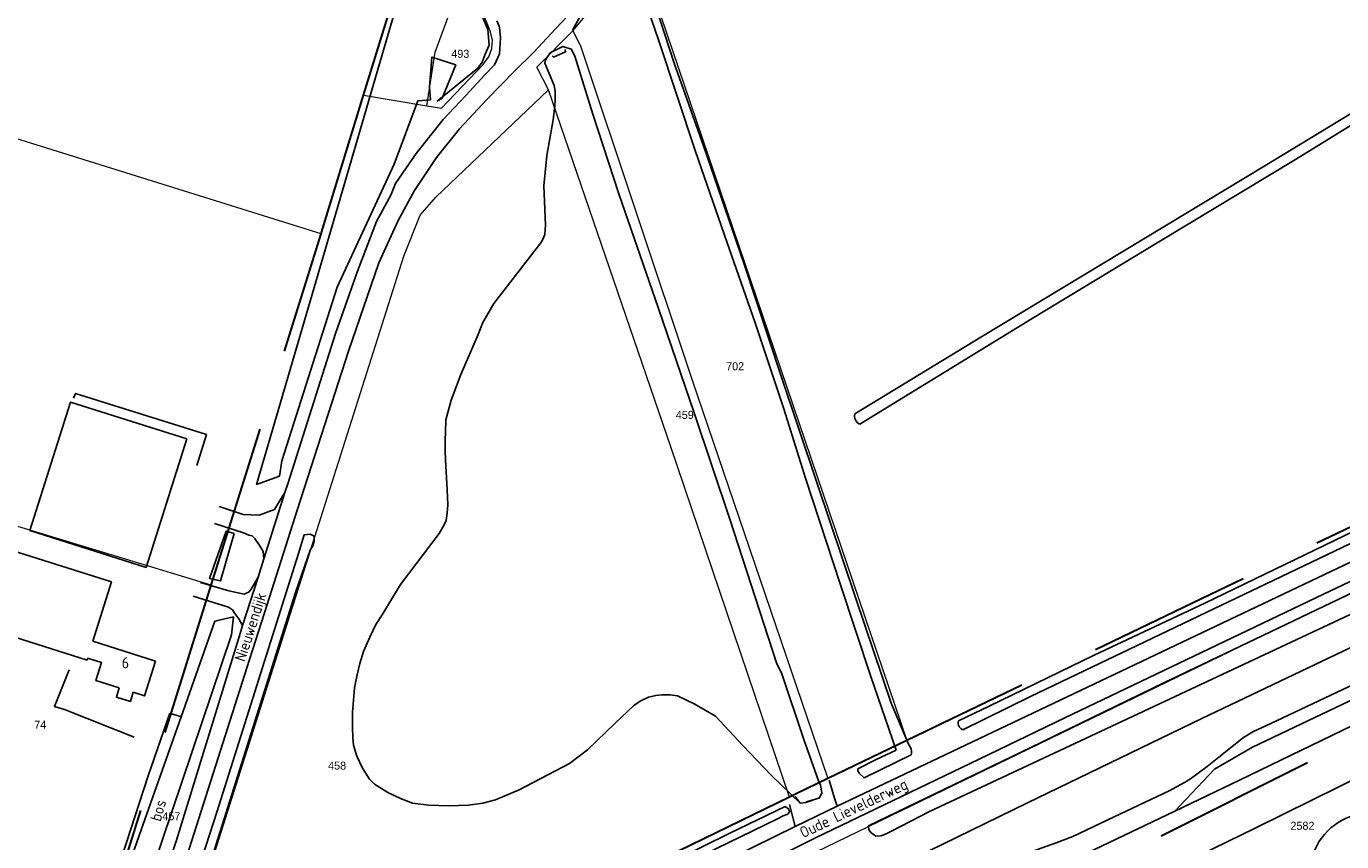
# Model space of a CAD drawing. Header units: metres. Extents: x 233829 to 239427, y 444283 to 448222.
# Tile 110 of 171: x 236512 to 236806, y 446150 to 446332. Entities that reach past the tile are written whole.
import ezdxf
from ezdxf.enums import TextEntityAlignment as Align

# ---------------------------------------------------------------- set-up
doc = ezdxf.new("R2010")
doc.units = ezdxf.units.M
doc.header["$MEASUREMENT"] = 0
doc.linetypes.add('DGN3', pattern=[54.868356, 36.578904, -18.289452])
for name, color, linetype in [('CULTUURAANDUIDING', 253, 'Continuous'), ('DAKRAND', 4, 'Continuous'), ('DAKRAND-BYG', 4, 'Continuous'), ('Goud-kadastrale grenzen', 13, 'Continuous'), ('HEG', 253, 'Continuous'), ('HOOFDGEBOUW', 4, 'Continuous'), ('HOUTWAL', 253, 'Continuous'), ('HUISNUMMER', 253, 'Continuous'), ('INSTEEKSLOOT', 153, 'Continuous'), ('KANTVERH', 253, 'Continuous'), ('KUNSTWERK', 253, 'Continuous'), ('OVERIGEAFSCH', 253, 'Continuous'), ('OVLIJNOBJ', 253, 'Continuous'), ('RASTER', 253, 'Continuous'), ('STRAATNAAM', 253, 'Continuous')]:
    doc.layers.add(name, color=color, linetype=linetype)
for name, color, linetype, lineweight in [('G01 kadestrale perceelsgrens', 73, 'Continuous', 0), ('G02 kadestrale sectiegrens', 73, 'DGN3', 30), ('Z01 perceelnummer', 73, 'Continuous', 13)]:
    doc.layers.add(name, color=color, linetype=linetype, lineweight=lineweight)
doc.styles.get("Standard").update_dxf_attribs({"font": 'iso.shx'})
doc.styles.add('Styledgn001', font='dgn001.shx')

# ---------------------------------------------------------------- blocks, each defined once
blk = doc.blocks.new('A$C1532452F')
at = {"layer": 'G01 kadestrale perceelsgrens'}
for p, q in [((236649.418, 446347.234), (236708.716, 446172.488)), ((236587.334, 446316.736), (236601.501, 446314.374)), ((236601.501, 446314.374), (236604.766, 446313.83))]:
    blk.add_line(p, q, dxfattribs=at)
at = {"layer": 'G01 kadestrale perceelsgrens', "flags": 128}
for points in [[(236577.832, 446285.751), (236415.411, 446336.499), (236417.6, 446342.071)], [(236601.501, 446314.374), (236603.339, 446326.379), (236610.115, 446344.846)], [(236634.108, 446331.13), (236640.826, 446339.257), (236646.149, 446344.199)], [(236604.766, 446313.83), (236614.051, 446323.643), (236614.373, 446324.08), (236615.282, 446325.313), (236615.975, 446327.169), (236616.158, 446329.077), (236615.706, 446330.941), (236613.709, 446335.907)], [(236628.66, 446317.967), (236626.023, 446323.029), (236634.108, 446331.13)], [(236634.108, 446331.13), (236635.645, 446328.114), (236635.683, 446327.999), (236660.718, 446253.046), (236691.068, 446163.99)], [(236535.093, 446087.575), (236596.323, 446280.736), (236599.944, 446289.964), (236603.48, 446293.992), (236628.66, 446317.967)], [(236682.467, 446159.839), (236655.962, 446238.175), (236628.66, 446317.967)], [(236553.304, 446207.192), (236498.466, 446223.83), (236473.931, 446140.653), (236489.96, 446134.911)], [(236389.621, 446000), (236394.594, 446002.56), (236417.433, 446014.369), (236479.709, 446044.945), (236535.146, 446072.132), (236671.665, 446139.442), (236797.763, 446200.557), (236838.356, 446219.946)]]:
    blk.add_lwpolyline(points, dxfattribs=at)
at = {"layer": 'G02 kadestrale sectiegrens'}
for p, q in [((236587.334, 446316.736), (236601.604, 446362.844)), ((236553.304, 446207.192), (236577.832, 446285.751)), ((236526.671, 446121.889), (236553.304, 446207.192)), ((236716.432, 446126.569), (236851.782, 446194.456)), ((236708.716, 446172.488), (236691.068, 446163.99))]:
    blk.add_line(p, q, dxfattribs=at)
at = {"layer": 'G02 kadestrale sectiegrens', "flags": 128}
for points in [[(236577.832, 446285.751), (236577.924, 446286.047), (236587.334, 446316.736)], [(236833.297, 446232.401), (236774.558, 446204.197), (236708.716, 446172.488)], [(236691.068, 446163.99), (236683.97, 446160.572), (236682.467, 446159.839)], [(236682.467, 446159.839), (236597.778, 446118.54), (236535.093, 446087.575)]]:
    blk.add_lwpolyline(points, dxfattribs=at)
at = {"layer": 'Z01 perceelnummer', "linetype": 'Continuous', "lineweight": 13, "style": 'Styledgn001'}
for s, p in [('493', (236608.946, 446326.017)), ('702', (236670.337, 446256.156)), ('459', (236659.085, 446245.284)), ('74', (236515.102, 446176.008)), ('458', (236581.424, 446166.874)), ('457', (236544.4, 446155.558)), ('2582', (236797.074, 446153.426))]:
    blk.add_text(s, height=1.8, dxfattribs=at).set_placement(p, align=Align.MIDDLE_CENTER)

msp = doc.modelspace()

# ---------------------------------------------------------------- linework, layer by layer
at = {"layer": 'DAKRAND'}
for points in [[(236508.8, 446215), (236531.02, 446207.96), (236526.86, 446194.66)], [(236525.68, 446190.89), (236525.55, 446190.46), (236481.96, 446204.28)], [(236535.86, 446183.26), (236535.24, 446181.22), (236532.12, 446182.16), (236532.75, 446184.24)]]:
    msp.add_lwpolyline(points, dxfattribs=at)
at = {"layer": 'DAKRAND-BYG'}
msp.add_lwpolyline([(236547.87, 446239.9), (236538.75, 446211.17), (236512.75, 446219.42), (236521.87, 446248.15), (236547.87, 446239.9)], dxfattribs=at)
at = {"layer": 'HEG'}
for points in [[(236603.74, 446315.41), (236604.91, 446316.12), (236607.93, 446323.54), (236602.62, 446325.28), (236602.03, 446318.52), (236602.3, 446315.7)], [(236521.59, 446188.27), (236518.28, 446180.09), (236520.56, 446179.39), (236536.07, 446173.24)]]:
    msp.add_lwpolyline(points, dxfattribs=at)
at = {"layer": 'HOOFDGEBOUW'}
msp.add_line((236526.86, 446194.66), (236540.88, 446190.24), dxfattribs=at)
for points in [[(236532.75, 446184.24), (236527.54, 446185.88), (236528.8, 446189.9), (236525.68, 446190.89)], [(236540.88, 446190.24), (236538.42, 446182.45), (236535.86, 446183.26)]]:
    msp.add_lwpolyline(points, dxfattribs=at)
at = {"layer": 'HOUTWAL'}
msp.add_line((236546.55, 446177.79), (236554.1, 446199.2), dxfattribs=at)
msp.add_lwpolyline([(236603.74, 446315.41), (236612.88, 446322.79), (236613.85, 446324.14), (236614.52, 446325.93), (236615.39, 446327.96), (236615.06, 446331.42), (236602.11, 446362.4), (236576.33, 446273.76), (236563.45, 446229.73), (236568.53, 446231.57), (236569.09, 446235.02), (236581.4, 446273.84), (236594.16, 446301.3), (236599.48, 446315.52), (236602.3, 446315.7)], dxfattribs=at)
at = {"layer": 'INSTEEKSLOOT'}
for p, q in [((236544.05, 446178.58), (236546.55, 446177.79)), ((236684.9, 446158.49), (236683.77, 446159.97))]:
    msp.add_line(p, q, dxfattribs=at)
for points in [[(236897.73, 446366.49), (236891.25, 446363.53), (236877.6, 446355.19), (236822.06, 446321.23), (236788.67, 446300.98), (236725.57, 446262.9), (236697.1, 446245.51)], [(236698.18, 446243.22), (236710.31, 446250.69), (236736.66, 446266.83), (236765.37, 446284.17), (236795.5, 446302.36), (236818.82, 446316.74), (236847.51, 446334.13), (236877.98, 446353), (236890.42, 446360.67), (236894.63, 446363.67), (236897.73, 446366.49)], [(236706.32, 446170.35), (236700.63, 446186.77), (236693.8, 446207.55), (236686.08, 446231.14), (236681.24, 446246.65), (236674.73, 446266.09), (236668.58, 446283.74), (236661.51, 446304.14), (236653.22, 446329.14), (236648.53, 446342.82)], [(236650.36, 446343.46), (236656.73, 446323.94), (236663.27, 446305.45), (236672.3, 446279.22), (236680.62, 446253.93), (236688.62, 446230.16), (236697.33, 446204.22), (236705.23, 446180.8), (236709.06, 446171.64)], [(237088.22, 446337.18), (237053.09, 446320.95), (237027.86, 446308.97), (237000.55, 446296.03), (237000, 446295.78), (236878.08, 446238.98), (236766.28, 446185.49), (236736.37, 446170.92), (236700.16, 446153.43), (236700.19, 446152.53), (236700.75, 446151.81), (236701.78, 446151.11), (236702.94, 446151.17), (236704.25, 446151.67), (236705.11, 446152.18), (236713.77, 446156.65), (236748.62, 446172.95), (236811.05, 446202.21), (236935.49, 446261.92), (236976.55, 446281.17), (237000, 446291.53), (237004.17, 446293.37), (237035.47, 446309.75), (237101.97, 446340.11)], [(236629.9, 446318.92), (236627.83, 446323.92), (236627.96, 446324.65), (236629, 446326.19), (236631.83, 446327.67), (236633.71, 446327.04), (236634.56, 446325.45), (236638.57, 446312.55), (236644.34, 446294.72), (236653.2, 446269.09), (236661.22, 446245.77), (236669.13, 446221.97), (236679.63, 446189.62), (236680.72, 446187.64), (236685.69, 446172.71), (236688.95, 446163.49), (236689.43, 446162.53), (236689.7, 446160.81)], [(236720.24, 446176.91), (236727.07, 446180.13), (236750.53, 446191.58), (236775.24, 446203.2), (236808.72, 446219.33), (236832.63, 446230.53), (236852, 446239.84), (236871.71, 446249.21), (236913.49, 446269.05), (236944.86, 446283.85), (236965.38, 446293.48), (237000, 446309.82), (237006.29, 446312.79), (237018.58, 446318.48), (237036.95, 446327), (237037.72, 446326.74), (237037.93, 446324.92)], [(237037.93, 446324.92), (237025.38, 446319.11), (237000, 446307.35), (236993.76, 446304.47), (236928.27, 446273.61), (236882.65, 446251.94), (236831.19, 446227.69), (236773.84, 446200.31), (236736.32, 446182.32), (236721.17, 446174.91)], [(236629.9, 446318.92), (236630.12, 446317.67), (236630.16, 446315.56), (236630.09, 446314.4), (236629.72, 446311.28), (236628.31, 446303.27), (236627.63, 446296.48), (236627.72, 446293.02), (236627.99, 446287.7), (236627.79, 446285.59), (236627.13, 446284.08), (236616.45, 446270.22), (236613.96, 446265.91), (236612.93, 446263.24), (236609.09, 446254.33), (236606.92, 446248.56), (236605.68, 446244.19), (236605.61, 446241.34), (236605.58, 446239.78), (236605.58, 446237.06), (236605.68, 446233.79), (236605.85, 446231.31), (236606.03, 446228.5), (236606.17, 446225.17), (236606.01, 446223.32), (236605.8, 446221.66), (236605.35, 446220.71), (236604.24, 446218.8), (236595.62, 446207.33), (236591.51, 446200.61), (236590.11, 446198.41), (236588.76, 446195.56), (236587.29, 446192.38), (236586.51, 446189.73), (236585.91, 446187.16), (236585.3, 446184.28), (236585.14, 446182.43), (236584.86, 446178.83), (236584.83, 446175.48), (236584.92, 446173.08), (236585.09, 446171.47), (236585.85, 446168.95), (236587.09, 446166.32), (236588.63, 446163.88), (236589.75, 446162.73), (236592.73, 446160.84), (236595.59, 446159.49), (236598.24, 446158.5), (236601.89, 446158.02), (236606.32, 446157.91)], [(237081.75, 446302.88), (237088.61, 446306.17), (237101.09, 446311.58), (237102.26, 446312.05), (237102.98, 446312.86), (237103.2, 446313.76), (237102.52, 446314.7), (237102.01, 446314.84), (237099.4, 446313.76), (237065.93, 446298.72), (237033.12, 446282.87), (237026.53, 446279.6), (237013.8, 446273.28), (237000, 446266.78), (236958.31, 446247.12), (236930.23, 446234.09), (236924.64, 446231.32), (236901.93, 446220.59), (236840.42, 446191.44), (236783.04, 446163.6), (236768.6, 446156.7), (236727.68, 446137.19), (236715.56, 446131.34)], [(236738.1, 446046.47), (236731.36, 446062.55), (236719.85, 446090.51), (236713.76, 446104.02), (236710.8, 446109.27), (236708.04, 446113.29), (236712.79, 446116.19), (236722.93, 446121.75), (236740.76, 446130.83), (236767.87, 446143.8), (236786.53, 446152.92), (236811.83, 446165.43), (236864.45, 446190.08), (236911.52, 446213.88), (236954.16, 446235.03), (237010.85, 446263.09)], [(236697.1, 446245.51), (236697.04, 446245.17), (236697.04, 446244.82), (236697.09, 446244.48), (236697.21, 446244.16), (236697.39, 446243.86), (236697.61, 446243.6), (236697.88, 446243.39), (236698.18, 446243.22)], [(236551.41, 446139.86), (236572.1, 446205.55), (236575.41, 446215.06), (236576.03, 446216.02), (236576.3, 446217.03), (236576.27, 446218.15), (236575.43, 446218.6), (236574.1, 446218.5), (236572.78, 446214.26), (236554.57, 446156.47), (236537.72, 446104.4)], [(236558.41, 446218.73), (236556.63, 446219.3), (236552.95, 446208.67), (236555.34, 446208.16), (236558.41, 446218.73)], [(236606.32, 446157.91), (236610.81, 446158.01), (236613.99, 446158.47), (236616.81, 446159.23), (236622.11, 446161.48), (236633.32, 446167.33), (236637.39, 446170.38), (236643.47, 446176.29), (236647.78, 446180.36), (236649.26, 446181.32), (236650.98, 446182.19), (236652.59, 446182.56), (236653.98, 446182.73), (236655.79, 446182.7), (236657.46, 446182.49), (236661.31, 446180.64), (236665.94, 446177.95), (236672.03, 446171.37), (236678.38, 446164.73), (236684.9, 446158.49)], [(236525.64, 446122.86), (236539.13, 446164.39), (236544.05, 446178.58)], [(236527.17, 446122.39), (236537.19, 446151.25), (236546.55, 446177.79)], [(236720.24, 446176.91), (236720.17, 446176.57), (236720.18, 446176.23), (236720.26, 446175.89), (236720.4, 446175.58), (236720.61, 446175.3), (236720.87, 446175.08), (236721.17, 446174.91)], [(236709.06, 446171.64), (236709.31, 446171.3), (236709.51, 446170.93), (236709.64, 446170.53), (236709.72, 446170.11), (236709.72, 446169.69), (236709.66, 446169.27)], [(236706.32, 446170.35), (236701.83, 446168.24), (236697.76, 446166.15), (236697.73, 446165.68), (236698.03, 446165.17), (236699.16, 446164.14), (236709.66, 446169.27)], [(236689.7, 446160.81), (236689.2, 446159.69), (236686.1, 446158.63), (236684.9, 446158.49)], [(236682.47, 446156.52), (236682.3, 446157.16), (236681.54, 446157.72), (236669.15, 446151.78), (236639, 446136.86)], [(236650.07, 446140.54), (236679.65, 446154.92), (236681.05, 446155.61), (236682.09, 446156.02), (236682.47, 446156.52)]]:
    msp.add_lwpolyline(points, dxfattribs=at)
at = {"layer": 'KANTVERH'}
for p, q in [((237047.49, 446326.25), (236693.11, 446157.84)), ((236538.59, 446062.43), (236735.67, 446158.58))]:
    msp.add_line(p, q, dxfattribs=at)
for points in [[(236583.93, 446259.56), (236590.76, 446279.31), (236595.04, 446288.74), (236598.73, 446295.45), (236603.63, 446302.82), (236608.77, 446309.2), (236614.98, 446315.86), (236621.1, 446322.19), (236625.27, 446326.32), (236630.26, 446331.68), (236634.36, 446335.97), (236639.1, 446341.67), (236642.32, 446343.99), (236646.04, 446346.8), (236651.41, 446350.54), (236660.54, 446359.23), (236677.48, 446375.46), (236689.93, 446388.11), (236703.16, 446402.36), (236717.67, 446417.59), (236733.74, 446434.23), (236748.12, 446449.51), (236768.14, 446470.95), (236795.34, 446500)], [(236500.25, 446058.02), (236504.01, 446059.92), (236514.32, 446065.05), (236544.55, 446080.25), (236573.83, 446094.67), (236608.21, 446111.55), (236640.14, 446127.2), (236667.84, 446140.54), (236688.29, 446150.76), (236724.89, 446168.28), (236744.01, 446177.55), (236801.79, 446205.23), (236885.14, 446244.75), (236921.25, 446261.97), (236967.67, 446283.81), (236999.17, 446298.53), (237000, 446298.92), (237025.45, 446310.8), (237048.17, 446321.5), (237070.17, 446331.86), (237083.3, 446338.07), (237101.73, 446346.93), (237105.35, 446348.75)], [(236735.67, 446158.58), (236774.58, 446177.39), (236852.1, 446214.38), (236920.86, 446246.86), (236936.44, 446254.24), (236947.32, 446262.57), (236950.77, 446264.66), (236967.36, 446272.59), (236975.3, 446276.41), (236980.64, 446278.43), (236986.73, 446280.38), (237000, 446284.87), (237003.23, 446285.96), (237005.46, 446286.71), (237009.85, 446288.81), (237027.19, 446296.82), (237065.41, 446314.81), (237096.61, 446329.45), (237108.97, 446335.28), (237111.13, 446336.42)], [(236617.13, 446333.41), (236617.67, 446331.95), (236617.92, 446329.59), (236617.68, 446325.99), (236616.61, 446323.54), (236614.45, 446321.29), (236610.2, 446316.69), (236605.14, 446311.31), (236599.1, 446303.73), (236594.5, 446296.99), (236593.42, 446294.4), (236590.2, 446288.53), (236585.97, 446277.45), (236581.05, 446263.48)], [(236569.77, 446227.94), (236570.39, 446229.9), (236581.05, 446263.48)], [(236529.79, 446081.29), (236529.07, 446082.9), (236528.83, 446083.85), (236528.69, 446084.73), (236528.79, 446085.38), (236529.04, 446086.1), (236531.1, 446092.96), (236539.71, 446121.07), (236549.9, 446153.19), (236561.82, 446190.6), (236565.2, 446201.04), (236572.61, 446224.18), (236583.93, 446259.56)], [(236522.57, 446249.01), (236523, 446250.07), (236552.21, 446240.92), (236550.09, 446233.98)], [(236504.61, 446036.69), (236576.53, 446072.51), (236643.68, 446105.33), (236689.84, 446127.71), (236714.37, 446139.63), (236716.7, 446140.66), (236719.28, 446141.7), (236732.47, 446146.2), (236742.06, 446149.62), (236745.78, 446151.02), (236755.04, 446155.42), (236767.29, 446161.2), (236770.71, 446163.07), (236772.06, 446163.9), (236775.82, 446166.68), (236781.39, 446171.18), (236783.9, 446173.14), (236786.02, 446174.39), (236790.03, 446176.27), (236808.75, 446185.13), (236835.21, 446197.73), (236903.27, 446230.07)], [(236555.1, 446224.77), (236560.46, 446223.02), (236563.98, 446222.85), (236567.43, 446224.13), (236568.32, 446225.64), (236569.77, 446227.94), (236565.05, 446213.09)], [(236554.02, 446220.98), (236560.51, 446218.9), (236561.04, 446218.66), (236561.67, 446218.42), (236562.41, 446218.21), (236562.98, 446217.69), (236563.45, 446217.03), (236564.02, 446216.24), (236564.88, 446214.71), (236565.05, 446213.09), (236563.75, 446208.99)], [(236550.87, 446207.78), (236557.22, 446205.97), (236560.66, 446205.18), (236561.76, 446205.76), (236562.26, 446206.35), (236563.07, 446207.72), (236563.75, 446208.99), (236560.31, 446198.17)], [(236537.12, 446124.84), (236545.53, 446150.22), (236559.74, 446196.38), (236560.31, 446198.17), (236559.46, 446199.67), (236558.58, 446200.91), (236558.03, 446201.67), (236557.61, 446201.98), (236557.15, 446202.27), (236549.27, 446204.79)], [(236693.11, 446157.84), (236683.75, 446153.29), (236551.47, 446088.15)], [(236807.81, 446155.5), (236806.86, 446155.13), (236805.94, 446154.68), (236805.05, 446154.17), (236804.21, 446153.59), (236803.41, 446152.95), (236802.67, 446152.25), (236801.97, 446151.49), (236801.34, 446150.69), (236800.77, 446149.84), (236800.27, 446148.95), (236799.83, 446148.03), (236799.47, 446147.07), (236799.18, 446146.09), (236798.96, 446145.09), (236798.83, 446144.08), (236798.76, 446143.05), (236798.78, 446142.03), (236798.87, 446141.01), (236799.04, 446140.01), (236799.29, 446139.01), (236799.61, 446138.04), (236800, 446137.09), (236800.46, 446136.18)]]:
    msp.add_lwpolyline(points, dxfattribs=at)
at = {"layer": 'KUNSTWERK'}
msp.add_line((236686.31, 446158.77), (236689.03, 446159.61), dxfattribs=at)
msp.add_lwpolyline([(236629.48, 446325.56), (236629.76, 446325.27), (236632.41, 446326.42), (236632.35, 446326.94)], dxfattribs=at)
at = {"layer": 'OVERIGEAFSCH'}
msp.add_line((236682.46, 446158.15), (236683.75, 446153.29), dxfattribs=at)
msp.add_lwpolyline([(236691.32, 446163.6), (236692.52, 446159.63), (236693.11, 446157.84)], dxfattribs=at)
at = {"layer": 'OVLIJNOBJ'}
for points in [[(236768.6, 446156.7), (236777.45, 446166.06), (236785.88, 446170.97), (236813.78, 446184.26), (236844.72, 446198.72), (236874.33, 446212.74), (236895.6, 446222.55), (236932.1, 446239.63), (236953.51, 446249.88), (236979.79, 446262.65), (237000, 446271.88), (237010.51, 446276.68), (237022.27, 446282.23), (237025.9, 446280.55), (237026.53, 446279.6)], [(236531.3, 446117.45), (236557.82, 446196.13), (236558.27, 446200.13), (236554.1, 446199.2)]]:
    msp.add_lwpolyline(points, dxfattribs=at)
at = {"layer": 'RASTER'}
msp.add_lwpolyline([(236633.97, 446331.26), (236636.33, 446335.46), (236645.93, 446344.96), (236656.9, 446354.54), (236697.36, 446393.96), (236736.01, 446434.38), (236737.46, 446431.27), (236773.03, 446357.19), (236780.37, 446364.6), (236837.55, 446424.63), (236806.8, 446475.34), (236797.05, 446492.47), (236794.98, 446494.63)], dxfattribs=at)

# ---------------------------------------------------------------- block references
at = {"layer": 'Goud-kadastrale grenzen', "linetype": 'Continuous'}
msp.add_blockref('A$C1532452F', (0, 0), dxfattribs=at)

# ---------------------------------------------------------------- texts
at = {"layer": 'CULTUURAANDUIDING'}
msp.add_text('bos', height=2.5, rotation=73.9601, dxfattribs=at).set_placement((236541.99, 446154.22))
at = {"layer": 'HUISNUMMER'}
msp.add_text('6', height=2.5, dxfattribs=at).set_placement((236533.33, 446188.63))
at = {"layer": 'STRAATNAAM'}
for s, rotation, p in [('Nieuwendijk', 71.9999, (236560.79, 446189.93)), ('Oude Lievelderweg', 25.4362, (236685.51, 446150.59))]:
    msp.add_text(s, height=2.5, rotation=rotation, dxfattribs=at).set_placement(p)

doc.saveas('drawing.dxf')
